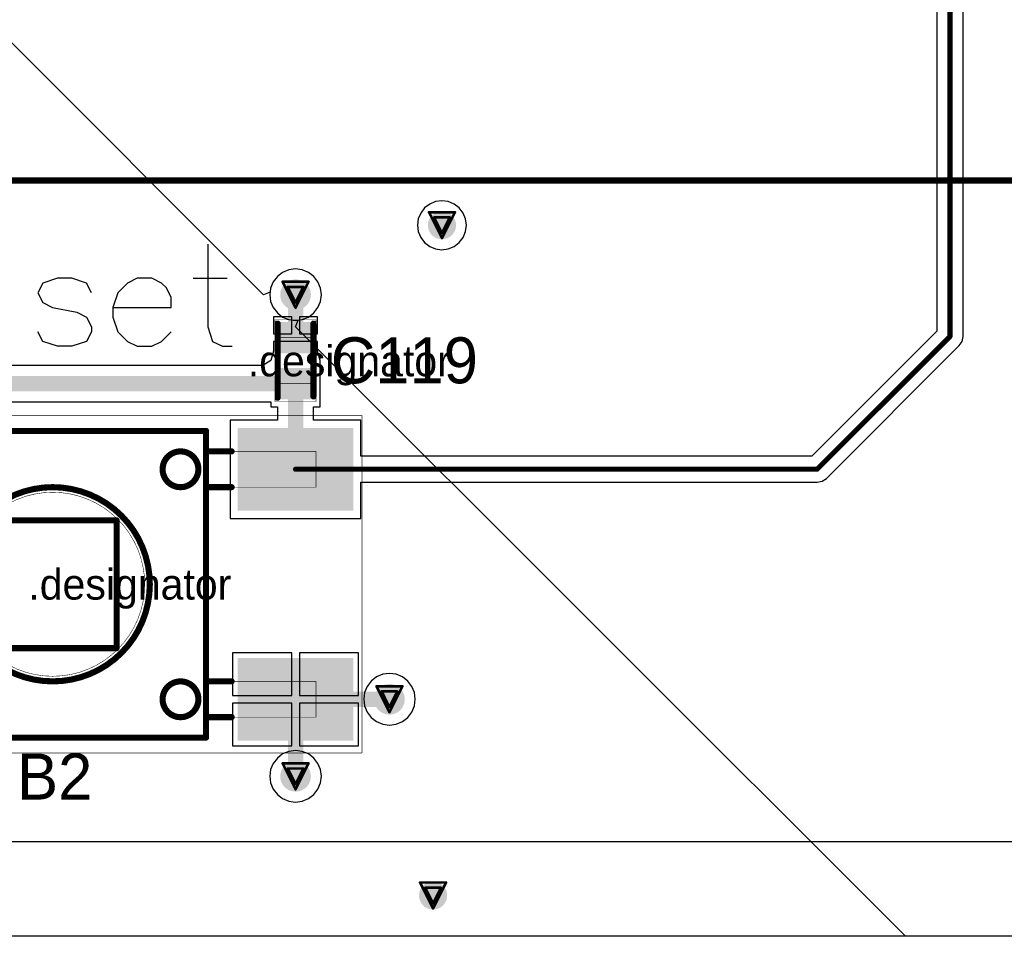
# Model space of a CAD drawing. Header units: millimetres. Extents: x 138 to 555, y 26 to 334.
# Tile 33 of 256: x 239 to 258, y 62 to 80. Entities that reach past the tile are written whole.
import ezdxf

# ---------------------------------------------------------------- set-up
doc = ezdxf.new("R2010")
doc.units = ezdxf.units.MM
for name, color, linetype in [('BottomLayer', 5, 'Continuous'), ('DrillDrawing', 1, 'Continuous'), ('Mechanical20', 56, 'Continuous'), ('Mechanical27', 56, 'Continuous'), ('MidLayer1', 16, 'Continuous'), ('MidLayer2', 76, 'Continuous'), ('MidLayer3', 90, 'Continuous'), ('MidLayer4', 156, 'Continuous'), ('MultiLayer', 9, 'Continuous'), ('TopLayer', 1, 'Continuous'), ('TopOverlay', 2, 'Continuous'), ('TopPaste', 8, 'Continuous'), ('TopSolder', 216, 'Continuous'), ('ViaHoleLayer', 16, 'Continuous')]:
    doc.layers.add(name, color=color, linetype=linetype)

# ---------------------------------------------------------------- blocks, each defined once
blk = doc.blocks.new('CON_SAMTEC_QSH_030_01_F_D_A_LCD_MB1230_505')
at = {"layer": 'Mechanical27', "const_width": 0.01}
blk.add_lwpolyline([(97.75, 72.6), (-54.25, 72.6)], dxfattribs=at)
at = {"layer": 'TopOverlay', "const_width": 0.12}
blk.add_lwpolyline([(97.7, 72.6), (-54.3, 72.6)], dxfattribs=at)
blk = doc.blocks.new('C0402_845')
at = {"layer": 'Mechanical20', "const_width": 0.01}
for points in [[(0.8, 0.4), (-0.8, 0.4)], [(-0.8, -0.4), (-0.8, 0.4)], [(0.8, -0.4), (0.8, 0.4)], [(0.8, -0.4), (-0.8, -0.4)]]:
    blk.add_lwpolyline(points, dxfattribs=at)
at = {"layer": 'Mechanical20', "const_width": 0.005}
for points in [[(-0.803, 0.4, 1), (-0.798, 0.4, 1)], [(-0.803, 0.4, 1), (-0.798, 0.4, 1)], [(0.798, 0.4, 1), (0.803, 0.4, 1)], [(0.798, 0.4, 1), (0.803, 0.4, 1)], [(-0.803, -0.4, 1), (-0.798, -0.4, 1)], [(-0.803, -0.4, 1), (-0.798, -0.4, 1)], [(0.798, -0.4, 1), (0.803, -0.4, 1)], [(0.798, -0.4, 1), (0.803, -0.4, 1)]]:
    blk.add_lwpolyline(points, format="xyb", close=True, dxfattribs=at)
at = {"layer": 'Mechanical27', "const_width": 0.01}
for points in [[(0.45, 0.3), (-0.45, 0.3)], [(-0.45, -0.3), (-0.45, 0.3)], [(0.45, -0.3), (0.45, 0.3)], [(0.45, -0.3), (-0.45, -0.3)]]:
    blk.add_lwpolyline(points, dxfattribs=at)
at = {"layer": 'Mechanical27', "const_width": 0.005}
for points in [[(-0.452, 0.3, 1), (-0.447, 0.3, 1)], [(-0.452, 0.3, 1), (-0.447, 0.3, 1)], [(0.447, 0.3, 1), (0.452, 0.3, 1)], [(0.447, 0.3, 1), (0.452, 0.3, 1)], [(-0.452, -0.3, 1), (-0.447, -0.3, 1)], [(-0.452, -0.3, 1), (-0.447, -0.3, 1)], [(0.447, -0.3, 1), (0.452, -0.3, 1)], [(0.447, -0.3, 1), (0.452, -0.3, 1)]]:
    blk.add_lwpolyline(points, format="xyb", close=True, dxfattribs=at)
at = {"layer": 'TopLayer'}
for points in [[(-0.195, -0.28), (-0.195, 0.28), (-0.705, -0.28), (-0.705, 0.28)], [(0.705, -0.28), (0.705, 0.28), (0.195, -0.28), (0.195, 0.28)]]:
    blk.add_solid(points, dxfattribs=at)
at = {"layer": 'TopOverlay', "const_width": 0.12}
for points in [[(0.7, 0.35), (-0.725, 0.35)], [(0.725, -0.35), (-0.725, -0.35)]]:
    blk.add_lwpolyline(points, dxfattribs=at)
at = {"layer": 'TopOverlay', "const_width": 0.06}
for points in [[(-0.755, 0.35, 1), (-0.695, 0.35, 1)], [(0.67, 0.35, 1), (0.73, 0.35, 1)], [(-0.755, -0.35, 1), (-0.695, -0.35, 1)], [(0.695, -0.35, 1), (0.755, -0.35, 1)]]:
    blk.add_lwpolyline(points, format="xyb", close=True, dxfattribs=at)
at = {"layer": 'TopPaste'}
for points in [[(-0.195, -0.28), (-0.195, 0.28), (-0.705, -0.28), (-0.705, 0.28)], [(0.705, -0.28), (0.705, 0.28), (0.195, -0.28), (0.195, 0.28)]]:
    blk.add_solid(points, dxfattribs=at)
at = {"layer": 'TopSolder'}
for points in [[(-0.145, -0.33), (-0.145, 0.33), (-0.755, -0.33), (-0.755, 0.33)], [(0.755, -0.33), (0.755, 0.33), (0.145, -0.33), (0.145, 0.33)]]:
    blk.add_solid(points, dxfattribs=at)
blk = doc.blocks.new('SWI_WEALTHMETAL_TD_0341_4P_931')
at = {"layer": 'Mechanical20', "const_width": 0.01}
for points in [[(-3.15, 6.05), (-3.3, 6.05)], [(-3.3, -6.05), (-3.3, 6.05)], [(-3.1, 6.05), (-3.15, 6.05)], [(3.3, 6.05), (-3.1, 6.05)], [(3.3, -5.45), (3.3, 6.05)], [(3.3, -6.05), (3.3, -5.45)], [(3.3, -6.05), (-3.3, -6.05)]]:
    blk.add_lwpolyline(points, dxfattribs=at)
at = {"layer": 'Mechanical20', "const_width": 0.005}
for points in [[(-3.303, 6.05, 1), (-3.298, 6.05, 1)], [(-3.303, 6.05, 1), (-3.298, 6.05, 1)], [(-3.152, 6.05, 1), (-3.147, 6.05, 1)], [(-3.152, 6.05, 1), (-3.147, 6.05, 1)], [(-3.102, 6.05, 1), (-3.097, 6.05, 1)], [(-3.102, 6.05, 1), (-3.097, 6.05, 1)], [(3.298, 6.05, 1), (3.303, 6.05, 1)], [(3.298, 6.05, 1), (3.303, 6.05, 1)], [(3.298, -5.45, 1), (3.303, -5.45, 1)], [(3.298, -5.45, 1), (3.303, -5.45, 1)], [(-3.303, -6.05, 1), (-3.298, -6.05, 1)], [(-3.303, -6.05, 1), (-3.298, -6.05, 1)], [(3.298, -6.05, 1), (3.303, -6.05, 1)], [(3.298, -6.05, 1), (3.303, -6.05, 1)]]:
    blk.add_lwpolyline(points, format="xyb", close=True, dxfattribs=at)
at = {"layer": 'Mechanical27', "const_width": 0.01}
for points in [[(-2.6, 3), (-2.6, 5.15)], [(-1.9, 5.15), (-2.6, 5.15)], [(-1.9, 3), (-1.9, 5.15)], [(2.6, 5.15), (1.9, 5.15)], [(1.9, 3), (1.9, 5.15)], [(2.6, 3), (2.6, 5.15)], [(-3, -3), (-3, 3)], [(3, 3), (-3, 3)], [(3, -3), (3, 3)], [(-1.25, -1.25), (-1.25, 1.25)], [(0.45, 1.25), (-1.25, 1.25)], [(1.25, 1.25), (0.45, 1.25)], [(1.25, -1.25), (1.25, 1.25)], [(1.25, -1.25), (-1.25, -1.25)], [(3, -3), (-3, -3)], [(-2.6, -5.15), (-2.6, -3)], [(-1.9, -5.15), (-1.9, -3)], [(1.9, -5.15), (1.9, -3)], [(2.6, -5.15), (2.6, -3)], [(-1.9, -5.15), (-2.6, -5.15)], [(2.6, -5.15), (1.9, -5.15)]]:
    blk.add_lwpolyline(points, dxfattribs=at)
at = {"layer": 'Mechanical27'}
for points, const_width in [([(-2.602, 5.15, 1), (-2.598, 5.15, 1)], 0.005), ([(-2.602, 5.15, 1), (-2.598, 5.15, 1)], 0.005), ([(-1.903, 5.15, 1), (-1.898, 5.15, 1)], 0.005), ([(-1.903, 5.15, 1), (-1.898, 5.15, 1)], 0.005), ([(1.897, 5.15, 1), (1.902, 5.15, 1)], 0.005), ([(1.897, 5.15, 1), (1.902, 5.15, 1)], 0.005), ([(2.598, 5.15, 1), (2.602, 5.15, 1)], 0.005), ([(2.598, 5.15, 1), (2.602, 5.15, 1)], 0.005), ([(-3.002, 3, 1), (-2.997, 3, 1)], 0.005), ([(-3.002, 3, 1), (-2.997, 3, 1)], 0.005), ([(-2.602, 3, 1), (-2.598, 3, 1)], 0.005), ([(-1.903, 3, 1), (-1.898, 3, 1)], 0.005), ([(1.897, 3, 1), (1.902, 3, 1)], 0.005), ([(2.598, 3, 1), (2.602, 3, 1)], 0.005), ([(2.997, 3, 1), (3.002, 3, 1)], 0.005), ([(2.997, 3, 1), (3.002, 3, 1)], 0.005), ([(-1.9, 2.5, 1), (-2.6, 2.5, 1)], 0.01), ([(2.6, 2.5, 1), (1.9, 2.5, 1)], 0.01), ([(-2.602, 2.5, 1), (-2.598, 2.5, 1)], 0.005), ([(-1.903, 2.5, 1), (-1.898, 2.5, 1)], 0.005), ([(1.897, 2.5, 1), (1.902, 2.5, 1)], 0.005), ([(2.598, 2.5, 1), (2.602, 2.5, 1)], 0.005), ([(1.9, 0, 1), (-1.9, 0, 1)], 0.01), ([(1.8, 0, 1), (-1.8, 0, 1)], 0.01), ([(-1.252, 1.25, 1), (-1.248, 1.25, 1)], 0.005), ([(-1.252, 1.25, 1), (-1.248, 1.25, 1)], 0.005), ([(0.447, 1.25, 1), (0.452, 1.25, 1)], 0.005), ([(0.447, 1.25, 1), (0.452, 1.25, 1)], 0.005), ([(1.248, 1.25, 1), (1.252, 1.25, 1)], 0.005), ([(1.248, 1.25, 1), (1.252, 1.25, 1)], 0.005), ([(-1.903, 0, 1), (-1.898, 0, 1)], 0.005), ([(-1.802, 0, 1), (-1.797, 0, 1)], 0.005), ([(1.797, 0, 1), (1.802, 0, 1)], 0.005), ([(1.897, 0, 1), (1.902, 0, 1)], 0.005), ([(-1.252, -1.25, 1), (-1.248, -1.25, 1)], 0.005), ([(-1.252, -1.25, 1), (-1.248, -1.25, 1)], 0.005), ([(1.248, -1.25, 1), (1.252, -1.25, 1)], 0.005), ([(1.248, -1.25, 1), (1.252, -1.25, 1)], 0.005), ([(-1.9, -2.5, 1), (-2.6, -2.5, 1)], 0.01), ([(2.6, -2.5, 1), (1.9, -2.5, 1)], 0.01), ([(-2.602, -2.5, 1), (-2.598, -2.5, 1)], 0.005), ([(-1.903, -2.5, 1), (-1.898, -2.5, 1)], 0.005), ([(1.897, -2.5, 1), (1.902, -2.5, 1)], 0.005), ([(2.598, -2.5, 1), (2.602, -2.5, 1)], 0.005), ([(-3.002, -3, 1), (-2.997, -3, 1)], 0.005), ([(-3.002, -3, 1), (-2.997, -3, 1)], 0.005), ([(-2.602, -3, 1), (-2.598, -3, 1)], 0.005), ([(-1.903, -3, 1), (-1.898, -3, 1)], 0.005), ([(1.897, -3, 1), (1.902, -3, 1)], 0.005), ([(2.598, -3, 1), (2.602, -3, 1)], 0.005), ([(2.997, -3, 1), (3.002, -3, 1)], 0.005), ([(2.997, -3, 1), (3.002, -3, 1)], 0.005), ([(-2.602, -5.15, 1), (-2.598, -5.15, 1)], 0.005), ([(-2.602, -5.15, 1), (-2.598, -5.15, 1)], 0.005), ([(-1.903, -5.15, 1), (-1.898, -5.15, 1)], 0.005), ([(-1.903, -5.15, 1), (-1.898, -5.15, 1)], 0.005), ([(1.897, -5.15, 1), (1.902, -5.15, 1)], 0.005), ([(1.897, -5.15, 1), (1.902, -5.15, 1)], 0.005), ([(2.598, -5.15, 1), (2.602, -5.15, 1)], 0.005), ([(2.598, -5.15, 1), (2.602, -5.15, 1)], 0.005)]:
    blk.add_lwpolyline(points, format="xyb", close=True, dxfattribs=dict(at, const_width=const_width))
at = {"layer": 'TopLayer'}
for points in [[(-3.01, 3.67), (-1.49, 3.67), (-3.01, 5.83), (-1.49, 5.83)], [(1.49, 3.67), (3.01, 3.67), (1.49, 5.83), (3.01, 5.83)], [(-3.01, -5.83), (-1.49, -5.83), (-3.01, -3.67), (-1.49, -3.67)], [(1.49, -5.83), (3.01, -5.83), (1.49, -3.67), (3.01, -3.67)]]:
    blk.add_solid(points, dxfattribs=at)
at = {"layer": 'TopOverlay', "const_width": 0.12}
for points in [[(-2.6, 3), (-2.6, 3.5)], [(-1.9, 3), (-1.9, 3.5)], [(1.9, 3), (1.9, 3.5)], [(2.6, 3), (2.6, 3.5)], [(3, 3), (-3, 3)], [(-3, -3), (-3, 3)], [(3, -3), (3, 3)], [(-1.25, -1.25), (-1.25, 1.25)], [(1.25, 1.25), (-1.25, 1.25)], [(1.25, -1.25), (1.25, 1.25)], [(1.25, -1.25), (-1.25, -1.25)], [(3, -3), (-3, -3)], [(-2.6, -3.5), (-2.6, -3)], [(-1.9, -3.5), (-1.9, -3)], [(1.9, -3.5), (1.9, -3)], [(2.6, -3.5), (2.6, -3)]]:
    blk.add_lwpolyline(points, dxfattribs=at)
at = {"layer": 'TopOverlay'}
for points, const_width in [([(-2.63, 3.5, 1), (-2.57, 3.5, 1)], 0.06), ([(-1.93, 3.5, 1), (-1.87, 3.5, 1)], 0.06), ([(1.87, 3.5, 1), (1.93, 3.5, 1)], 0.06), ([(2.57, 3.5, 1), (2.63, 3.5, 1)], 0.06), ([(-3.03, 3, 1), (-2.97, 3, 1)], 0.06), ([(-3.03, 3, 1), (-2.97, 3, 1)], 0.06), ([(-2.63, 3, 1), (-2.57, 3, 1)], 0.06), ([(-1.9, 2.5, 1), (-2.6, 2.5, 1)], 0.12), ([(-1.93, 3, 1), (-1.87, 3, 1)], 0.06), ([(1.87, 3, 1), (1.93, 3, 1)], 0.06), ([(2.6, 2.5, 1), (1.9, 2.5, 1)], 0.12), ([(2.57, 3, 1), (2.63, 3, 1)], 0.06), ([(2.97, 3, 1), (3.03, 3, 1)], 0.06), ([(2.97, 3, 1), (3.03, 3, 1)], 0.06), ([(-2.63, 2.5, 1), (-2.57, 2.5, 1)], 0.06), ([(-1.93, 2.5, 1), (-1.87, 2.5, 1)], 0.06), ([(1.87, 2.5, 1), (1.93, 2.5, 1)], 0.06), ([(2.57, 2.5, 1), (2.63, 2.5, 1)], 0.06), ([(1.9, 0, 1), (-1.9, 0, 1)], 0.12), ([(-1.28, 1.25, 1), (-1.22, 1.25, 1)], 0.06), ([(-1.28, 1.25, 1), (-1.22, 1.25, 1)], 0.06), ([(1.22, 1.25, 1), (1.28, 1.25, 1)], 0.06), ([(1.22, 1.25, 1), (1.28, 1.25, 1)], 0.06), ([(-1.93, 0, 1), (-1.87, 0, 1)], 0.06), ([(1.87, 0, 1), (1.93, 0, 1)], 0.06), ([(-1.28, -1.25, 1), (-1.22, -1.25, 1)], 0.06), ([(-1.28, -1.25, 1), (-1.22, -1.25, 1)], 0.06), ([(1.22, -1.25, 1), (1.28, -1.25, 1)], 0.06), ([(1.22, -1.25, 1), (1.28, -1.25, 1)], 0.06), ([(-1.9, -2.5, 1), (-2.6, -2.5, 1)], 0.12), ([(2.6, -2.5, 1), (1.9, -2.5, 1)], 0.12), ([(-2.63, -2.5, 1), (-2.57, -2.5, 1)], 0.06), ([(-1.93, -2.5, 1), (-1.87, -2.5, 1)], 0.06), ([(1.87, -2.5, 1), (1.93, -2.5, 1)], 0.06), ([(2.57, -2.5, 1), (2.63, -2.5, 1)], 0.06), ([(-3.03, -3, 1), (-2.97, -3, 1)], 0.06), ([(-3.03, -3, 1), (-2.97, -3, 1)], 0.06), ([(-2.63, -3, 1), (-2.57, -3, 1)], 0.06), ([(-1.93, -3, 1), (-1.87, -3, 1)], 0.06), ([(1.87, -3, 1), (1.93, -3, 1)], 0.06), ([(2.57, -3, 1), (2.63, -3, 1)], 0.06), ([(2.97, -3, 1), (3.03, -3, 1)], 0.06), ([(2.97, -3, 1), (3.03, -3, 1)], 0.06), ([(-2.63, -3.5, 1), (-2.57, -3.5, 1)], 0.06), ([(-1.93, -3.5, 1), (-1.87, -3.5, 1)], 0.06), ([(1.87, -3.5, 1), (1.93, -3.5, 1)], 0.06), ([(2.57, -3.5, 1), (2.63, -3.5, 1)], 0.06)]:
    blk.add_lwpolyline(points, format="xyb", close=True, dxfattribs=dict(at, const_width=const_width))
at = {"layer": 'TopPaste'}
for points in [[(-3.01, 3.67), (-1.49, 3.67), (-3.01, 5.83), (-1.49, 5.83)], [(1.49, 3.67), (3.01, 3.67), (1.49, 5.83), (3.01, 5.83)], [(-3.01, -5.83), (-1.49, -5.83), (-3.01, -3.67), (-1.49, -3.67)], [(1.49, -5.83), (3.01, -5.83), (1.49, -3.67), (3.01, -3.67)]]:
    blk.add_solid(points, dxfattribs=at)
at = {"layer": 'TopSolder'}
for points in [[(-3.06, 3.62), (-1.44, 3.62), (-3.06, 5.88), (-1.44, 5.88)], [(1.44, 3.62), (3.06, 3.62), (1.44, 5.88), (3.06, 5.88)], [(-3.06, -5.88), (-1.44, -5.88), (-3.06, -3.62), (-1.44, -3.62)], [(1.44, -5.88), (3.06, -5.88), (1.44, -3.62), (3.06, -3.62)]]:
    blk.add_solid(points, dxfattribs=at)

msp = doc.modelspace()

# ---------------------------------------------------------------- linework, layer by layer
at = {"layer": 'BottomLayer'}
msp.add_line((368.209, 62.119), (161.432, 62.119), dxfattribs=at)
for points, const_width in [([(247.296, 76.032, 1), (247.571, 76.032, 1)], 0.275), ([(244.42, 74.672, 1), (244.72, 74.672, 1)], 0.3), ([(246.257, 66.757, 1), (246.557, 66.757, 1)], 0.3), ([(244.42, 65.25, 1), (244.72, 65.25, 1)], 0.3), ([(247.122, 62.918, 1), (247.397, 62.918, 1)], 0.275)]:
    msp.add_lwpolyline(points, format="xyb", close=True, dxfattribs=dict(at, const_width=const_width))
at = {"layer": 'DrillDrawing', "const_width": 0.0508}
for points in [[(247.18, 76.286), (247.688, 76.286)], [(247.18, 76.286), (247.434, 75.778)], [(247.434, 75.778), (247.688, 76.286)], [(247.281, 76.184), (247.586, 76.184)], [(247.281, 76.184), (247.434, 75.879)], [(247.434, 75.879), (247.586, 76.184)], [(244.316, 74.926), (244.824, 74.926)], [(244.316, 74.926), (244.57, 74.418)], [(244.57, 74.418), (244.824, 74.926)], [(244.418, 74.824), (244.723, 74.824)], [(244.418, 74.824), (244.57, 74.519)], [(244.57, 74.519), (244.723, 74.824)], [(246.153, 67.011), (246.661, 67.011)], [(246.153, 67.011), (246.407, 66.503)], [(246.407, 66.503), (246.661, 67.011)], [(246.255, 66.91), (246.56, 66.91)], [(246.255, 66.91), (246.407, 66.605)], [(246.407, 66.605), (246.56, 66.91)], [(244.316, 65.504), (244.824, 65.504)], [(244.316, 65.504), (244.57, 64.996)], [(244.57, 64.996), (244.824, 65.504)], [(244.418, 65.402), (244.723, 65.402)], [(244.418, 65.402), (244.57, 65.097)], [(244.57, 65.097), (244.723, 65.402)], [(247.006, 63.172), (247.514, 63.172)], [(247.006, 63.172), (247.26, 62.664)], [(247.26, 62.664), (247.514, 63.172)], [(247.107, 63.07), (247.412, 63.07)], [(247.107, 63.07), (247.26, 62.765)], [(247.26, 62.765), (247.412, 63.07)]]:
    msp.add_lwpolyline(points, dxfattribs=at)
at = {"layer": 'DrillDrawing', "const_width": 0.0254}
for points in [[(247.167, 76.286, 1), (247.192, 76.286, 1)], [(247.167, 76.286, 1), (247.192, 76.286, 1)], [(247.675, 76.286, 1), (247.7, 76.286, 1)], [(247.675, 76.286, 1), (247.7, 76.286, 1)], [(247.269, 76.184, 1), (247.294, 76.184, 1)], [(247.269, 76.184, 1), (247.294, 76.184, 1)], [(247.573, 76.184, 1), (247.599, 76.184, 1)], [(247.573, 76.184, 1), (247.599, 76.184, 1)], [(247.421, 75.879, 1), (247.446, 75.879, 1)], [(247.421, 75.879, 1), (247.446, 75.879, 1)], [(247.421, 75.778, 1), (247.446, 75.778, 1)], [(247.421, 75.778, 1), (247.446, 75.778, 1)], [(244.304, 74.926, 1), (244.329, 74.926, 1)], [(244.304, 74.926, 1), (244.329, 74.926, 1)], [(244.812, 74.926, 1), (244.837, 74.926, 1)], [(244.812, 74.926, 1), (244.837, 74.926, 1)], [(244.405, 74.824, 1), (244.431, 74.824, 1)], [(244.405, 74.824, 1), (244.431, 74.824, 1)], [(244.71, 74.824, 1), (244.736, 74.824, 1)], [(244.71, 74.824, 1), (244.736, 74.824, 1)], [(244.558, 74.519, 1), (244.583, 74.519, 1)], [(244.558, 74.519, 1), (244.583, 74.519, 1)], [(244.558, 74.418, 1), (244.583, 74.418, 1)], [(244.558, 74.418, 1), (244.583, 74.418, 1)], [(246.141, 67.011, 1), (246.166, 67.011, 1)], [(246.141, 67.011, 1), (246.166, 67.011, 1)], [(246.649, 67.011, 1), (246.674, 67.011, 1)], [(246.649, 67.011, 1), (246.674, 67.011, 1)], [(246.242, 66.91, 1), (246.268, 66.91, 1)], [(246.242, 66.91, 1), (246.268, 66.91, 1)], [(246.547, 66.91, 1), (246.572, 66.91, 1)], [(246.547, 66.91, 1), (246.572, 66.91, 1)], [(246.395, 66.605, 1), (246.42, 66.605, 1)], [(246.395, 66.605, 1), (246.42, 66.605, 1)], [(246.395, 66.503, 1), (246.42, 66.503, 1)], [(246.395, 66.503, 1), (246.42, 66.503, 1)], [(244.304, 65.504, 1), (244.329, 65.504, 1)], [(244.304, 65.504, 1), (244.329, 65.504, 1)], [(244.812, 65.504, 1), (244.837, 65.504, 1)], [(244.812, 65.504, 1), (244.837, 65.504, 1)], [(244.405, 65.402, 1), (244.431, 65.402, 1)], [(244.405, 65.402, 1), (244.431, 65.402, 1)], [(244.71, 65.402, 1), (244.736, 65.402, 1)], [(244.71, 65.402, 1), (244.736, 65.402, 1)], [(244.558, 65.097, 1), (244.583, 65.097, 1)], [(244.558, 65.097, 1), (244.583, 65.097, 1)], [(244.558, 64.996, 1), (244.583, 64.996, 1)], [(244.558, 64.996, 1), (244.583, 64.996, 1)], [(246.993, 63.172, 1), (247.018, 63.172, 1)], [(246.993, 63.172, 1), (247.018, 63.172, 1)], [(247.501, 63.172, 1), (247.526, 63.172, 1)], [(247.501, 63.172, 1), (247.526, 63.172, 1)], [(247.095, 63.07, 1), (247.12, 63.07, 1)], [(247.095, 63.07, 1), (247.12, 63.07, 1)], [(247.399, 63.07, 1), (247.425, 63.07, 1)], [(247.399, 63.07, 1), (247.425, 63.07, 1)], [(247.247, 62.765, 1), (247.272, 62.765, 1)], [(247.247, 62.765, 1), (247.272, 62.765, 1)], [(247.247, 62.664, 1), (247.272, 62.664, 1)], [(247.247, 62.664, 1), (247.272, 62.664, 1)]]:
    msp.add_lwpolyline(points, format="xyb", close=True, dxfattribs=at)
at = {"layer": 'MidLayer1'}
for p, q in [((243.944, 74.672), (217.036, 101.581)), ((247.31, 76.494), (247.194, 76.446)), ((247.434, 76.511), (247.31, 76.494)), ((247.558, 76.494), (247.434, 76.511)), ((247.673, 76.446), (247.558, 76.494)), ((247.019, 76.271), (246.971, 76.156)), ((247.095, 76.37), (247.019, 76.271)), ((247.194, 76.446), (247.095, 76.37)), ((247.772, 76.37), (247.673, 76.446)), ((247.849, 76.271), (247.772, 76.37)), ((247.896, 76.156), (247.849, 76.271)), ((246.971, 76.156), (246.955, 76.032)), ((247.913, 76.032), (247.896, 76.156)), ((246.955, 76.032), (246.971, 75.908)), ((246.971, 75.908), (247.019, 75.792)), ((247.849, 75.792), (247.896, 75.908)), ((247.896, 75.908), (247.913, 76.032)), ((247.019, 75.792), (247.095, 75.693)), ((247.095, 75.693), (247.194, 75.617)), ((247.673, 75.617), (247.772, 75.693)), ((247.772, 75.693), (247.849, 75.792)), ((247.194, 75.617), (247.31, 75.569)), ((247.31, 75.569), (247.434, 75.552)), ((247.434, 75.552), (247.558, 75.569)), ((247.558, 75.569), (247.673, 75.617)), ((244.318, 75.108), (244.214, 75.028)), ((244.44, 75.159), (244.318, 75.108)), ((244.57, 75.176), (244.44, 75.159)), ((244.701, 75.159), (244.57, 75.176)), ((244.823, 75.108), (244.701, 75.159)), ((244.927, 75.028), (244.823, 75.108)), ((244.134, 74.924), (244.083, 74.802)), ((244.214, 75.028), (244.134, 74.924)), ((245.007, 74.924), (244.927, 75.028)), ((245.058, 74.802), (245.007, 74.924)), ((244.073, 74.724), (243.944, 74.672)), ((244.083, 74.802), (244.073, 74.724)), ((245.075, 74.672), (245.058, 74.802)), ((245.007, 74.419), (245.058, 74.541)), ((245.058, 74.541), (245.075, 74.672)), ((244.927, 74.315), (245.007, 74.419)), ((244.571, 74.046), (244.622, 74.174)), ((244.622, 74.174), (244.701, 74.185)), ((244.701, 74.185), (244.823, 74.235)), ((244.823, 74.235), (244.927, 74.315)), ((256.498, 62.119), (244.571, 74.046)), ((366.034, 62.119), (256.498, 62.119))]:
    msp.add_line(p, q, dxfattribs=at)
for points, const_width in [([(247.296, 76.032, 1), (247.571, 76.032, 1)], 0.275), ([(244.42, 74.672, 1), (244.72, 74.672, 1)], 0.3), ([(246.257, 66.757, 1), (246.557, 66.757, 1)], 0.3), ([(244.42, 65.25, 1), (244.72, 65.25, 1)], 0.3), ([(247.122, 62.918, 1), (247.397, 62.918, 1)], 0.275)]:
    msp.add_lwpolyline(points, format="xyb", close=True, dxfattribs=dict(at, const_width=const_width))
at = {"layer": 'MidLayer2'}
msp.add_line((368.209, 62.119), (161.432, 62.119), dxfattribs=at)
for points, const_width in [([(247.296, 76.032, 1), (247.571, 76.032, 1)], 0.275), ([(244.42, 74.672, 1), (244.72, 74.672, 1)], 0.3), ([(246.257, 66.757, 1), (246.557, 66.757, 1)], 0.3), ([(244.42, 65.25, 1), (244.72, 65.25, 1)], 0.3), ([(247.122, 62.918, 1), (247.397, 62.918, 1)], 0.275)]:
    msp.add_lwpolyline(points, format="xyb", close=True, dxfattribs=dict(at, const_width=const_width))
at = {"layer": 'MidLayer3'}
msp.add_line((368.209, 62.119), (161.432, 62.119), dxfattribs=at)
for points, const_width in [([(247.296, 76.032, 1), (247.571, 76.032, 1)], 0.275), ([(244.42, 74.672, 1), (244.72, 74.672, 1)], 0.3), ([(246.257, 66.757, 1), (246.557, 66.757, 1)], 0.3), ([(244.42, 65.25, 1), (244.72, 65.25, 1)], 0.3), ([(247.122, 62.918, 1), (247.397, 62.918, 1)], 0.275)]:
    msp.add_lwpolyline(points, format="xyb", close=True, dxfattribs=dict(at, const_width=const_width))
at = {"layer": 'MidLayer4'}
for p, q in [((247.31, 76.494), (247.194, 76.446)), ((247.434, 76.511), (247.31, 76.494)), ((247.558, 76.494), (247.434, 76.511)), ((247.673, 76.446), (247.558, 76.494)), ((247.019, 76.271), (246.971, 76.156)), ((247.095, 76.37), (247.019, 76.271)), ((247.194, 76.446), (247.095, 76.37)), ((247.772, 76.37), (247.673, 76.446)), ((247.849, 76.271), (247.772, 76.37)), ((247.896, 76.156), (247.849, 76.271)), ((246.971, 76.156), (246.955, 76.032)), ((247.913, 76.032), (247.896, 76.156)), ((246.955, 76.032), (246.971, 75.908)), ((246.971, 75.908), (247.019, 75.792)), ((247.849, 75.792), (247.896, 75.908)), ((247.896, 75.908), (247.913, 76.032)), ((247.019, 75.792), (247.095, 75.693)), ((247.095, 75.693), (247.194, 75.617)), ((247.673, 75.617), (247.772, 75.693)), ((247.772, 75.693), (247.849, 75.792)), ((247.194, 75.617), (247.31, 75.569)), ((247.31, 75.569), (247.434, 75.552)), ((247.434, 75.552), (247.558, 75.569)), ((247.558, 75.569), (247.673, 75.617)), ((244.318, 75.108), (244.214, 75.028)), ((244.44, 75.159), (244.318, 75.108)), ((244.57, 75.176), (244.44, 75.159)), ((244.701, 75.159), (244.57, 75.176)), ((244.823, 75.108), (244.701, 75.159)), ((244.927, 75.028), (244.823, 75.108)), ((244.134, 74.924), (244.083, 74.802)), ((244.214, 75.028), (244.134, 74.924)), ((245.007, 74.924), (244.927, 75.028)), ((245.058, 74.802), (245.007, 74.924)), ((244.083, 74.802), (244.066, 74.672)), ((245.075, 74.672), (245.058, 74.802)), ((244.066, 74.672), (244.083, 74.541)), ((244.083, 74.541), (244.134, 74.419)), ((245.007, 74.419), (245.058, 74.541)), ((245.058, 74.541), (245.075, 74.672)), ((244.134, 74.419), (244.214, 74.315)), ((244.927, 74.315), (245.007, 74.419)), ((244.214, 74.315), (244.318, 74.235)), ((244.318, 74.235), (244.44, 74.185)), ((244.44, 74.185), (244.57, 74.167)), ((244.57, 74.167), (244.701, 74.185)), ((244.701, 74.185), (244.823, 74.235)), ((244.823, 74.235), (244.927, 74.315)), ((246.277, 67.245), (246.155, 67.194)), ((246.407, 67.262), (246.277, 67.245)), ((246.538, 67.245), (246.407, 67.262)), ((246.659, 67.194), (246.538, 67.245)), ((246.051, 67.114), (245.971, 67.01)), ((246.155, 67.194), (246.051, 67.114)), ((246.764, 67.114), (246.659, 67.194)), ((246.844, 67.01), (246.764, 67.114)), ((245.92, 66.888), (245.903, 66.757)), ((245.971, 67.01), (245.92, 66.888)), ((246.894, 66.888), (246.844, 67.01)), ((246.912, 66.757), (246.894, 66.888)), ((245.903, 66.757), (245.92, 66.627)), ((246.894, 66.627), (246.912, 66.757)), ((245.92, 66.627), (245.971, 66.505)), ((245.971, 66.505), (246.051, 66.401)), ((246.764, 66.401), (246.844, 66.505)), ((246.844, 66.505), (246.894, 66.627)), ((246.051, 66.401), (246.155, 66.321)), ((246.155, 66.321), (246.277, 66.27)), ((246.277, 66.27), (246.407, 66.253)), ((246.407, 66.253), (246.538, 66.27)), ((246.538, 66.27), (246.659, 66.321)), ((246.659, 66.321), (246.764, 66.401)), ((244.318, 65.687), (244.214, 65.606)), ((244.44, 65.737), (244.318, 65.687)), ((244.57, 65.754), (244.44, 65.737)), ((244.701, 65.737), (244.57, 65.754)), ((244.823, 65.687), (244.701, 65.737)), ((244.927, 65.606), (244.823, 65.687)), ((244.134, 65.502), (244.083, 65.38)), ((244.214, 65.606), (244.134, 65.502)), ((245.007, 65.502), (244.927, 65.606)), ((245.058, 65.38), (245.007, 65.502)), ((244.083, 65.38), (244.066, 65.25)), ((245.075, 65.25), (245.058, 65.38)), ((244.066, 65.25), (244.083, 65.119)), ((244.083, 65.119), (244.134, 64.998)), ((245.007, 64.998), (245.058, 65.119)), ((245.058, 65.119), (245.075, 65.25)), ((244.134, 64.998), (244.214, 64.893)), ((244.927, 64.893), (245.007, 64.998)), ((244.214, 64.893), (244.318, 64.813)), ((244.318, 64.813), (244.44, 64.763)), ((244.44, 64.763), (244.57, 64.746)), ((244.57, 64.746), (244.701, 64.763)), ((244.701, 64.763), (244.823, 64.813)), ((244.823, 64.813), (244.927, 64.893)), ((361.668, 63.968), (167.973, 63.968))]:
    msp.add_line(p, q, dxfattribs=at)
for points, const_width in [([(247.296, 76.032, 1), (247.571, 76.032, 1)], 0.275), ([(244.42, 74.672, 1), (244.72, 74.672, 1)], 0.3), ([(246.257, 66.757, 1), (246.557, 66.757, 1)], 0.3), ([(244.42, 65.25, 1), (244.72, 65.25, 1)], 0.3), ([(247.122, 62.918, 1), (247.397, 62.918, 1)], 0.275)]:
    msp.add_lwpolyline(points, format="xyb", close=True, dxfattribs=dict(at, const_width=const_width))
at = {"layer": 'MultiLayer'}
for points, const_width in [([(247.296, 76.032, 1), (247.571, 76.032, 1)], 0.275), ([(244.42, 74.672, 1), (244.72, 74.672, 1)], 0.3), ([(246.257, 66.757, 1), (246.557, 66.757, 1)], 0.3), ([(244.42, 65.25, 1), (244.72, 65.25, 1)], 0.3), ([(247.122, 62.918, 1), (247.397, 62.918, 1)], 0.275)]:
    msp.add_lwpolyline(points, format="xyb", close=True, dxfattribs=dict(at, const_width=const_width))
at = {"layer": 'TopLayer'}
for p, q in [((257.624, 73.856), (257.624, 102.658)), ((257.114, 102.552), (257.114, 73.962)), ((244.495, 74.237), (244.14, 74.237)), ((244.14, 74.237), (244.14, 73.907)), ((244.495, 73.907), (244.495, 74.237)), ((245, 74.237), (244.645, 74.237)), ((244.645, 74.237), (244.645, 73.907)), ((245, 73.907), (245, 74.237)), ((257.114, 73.962), (254.665, 71.512)), ((244.14, 73.907), (244.495, 73.907)), ((245, 73.757), (244.14, 73.757)), ((244.14, 73.757), (244.14, 73.567)), ((244.645, 73.907), (245, 73.907)), ((245, 73.567), (245, 73.757)), ((257.549, 73.676), (257.605, 73.759)), ((257.605, 73.759), (257.624, 73.856)), ((244.14, 73.567), (244.09, 73.387)), ((245.05, 73.387), (245, 73.567)), ((254.951, 71.077), (257.549, 73.676)), ((244.09, 73.387), (243.928, 73.285)), ((245.05, 73.248), (245.05, 73.387)), ((243.928, 73.285), (235.62, 73.285)), ((245.05, 72.477), (245.05, 73.248)), ((235.62, 72.579), (244.09, 72.579)), ((244.09, 72.579), (244.09, 72.477)), ((244.09, 72.477), (244.217, 72.477)), ((244.217, 72.477), (244.217, 72.217)), ((244.923, 72.217), (244.923, 72.477)), ((244.923, 72.477), (245.05, 72.477)), ((244.217, 72.217), (243.29, 72.217)), ((243.29, 72.217), (243.29, 70.297)), ((245.85, 72.217), (244.923, 72.217)), ((245.85, 71.512), (245.85, 72.217)), ((254.665, 71.512), (245.85, 71.512)), ((254.868, 71.022), (254.951, 71.077)), ((245.85, 70.297), (245.85, 71.002)), ((245.85, 71.002), (254.77, 71.002)), ((254.77, 71.002), (254.868, 71.022)), ((243.29, 70.297), (245.85, 70.297)), ((244.495, 67.667), (243.34, 67.667)), ((243.34, 67.667), (243.34, 66.832)), ((244.495, 66.832), (244.495, 67.667)), ((245.8, 67.667), (244.645, 67.667)), ((244.645, 67.667), (244.645, 66.832)), ((245.8, 66.832), (245.8, 67.667)), ((243.34, 66.832), (244.495, 66.832)), ((244.645, 66.832), (245.8, 66.832)), ((244.495, 66.682), (243.34, 66.682)), ((243.34, 66.682), (243.34, 65.847)), ((244.495, 65.847), (244.495, 66.682)), ((245.8, 66.682), (244.645, 66.682)), ((244.645, 66.682), (244.645, 65.847)), ((245.8, 65.847), (245.8, 66.682)), ((243.34, 65.847), (244.495, 65.847)), ((244.645, 65.847), (245.8, 65.847)), ((368.209, 62.119), (161.432, 62.119))]:
    msp.add_line(p, q, dxfattribs=at)
for points, const_width in [([(257.369, 73.856), (257.369, 102.658)], 0.1), ([(244.57, 73.832), (244.57, 74.672)], 0.3), ([(254.77, 71.257), (257.369, 73.856)], 0.1), ([(235.07, 72.932), (244.57, 72.932)], 0.3), ([(244.57, 71.257), (244.57, 72.932)], 0.3), ([(244.57, 71.257), (254.77, 71.257)], 0.1), ([(244.57, 65.25), (244.57, 66.757)], 0.3), ([(244.57, 66.757), (246.407, 66.757)], 0.3)]:
    msp.add_lwpolyline(points, dxfattribs=dict(at, const_width=const_width))
for points, const_width in [([(247.296, 76.032, 1), (247.571, 76.032, 1)], 0.275), ([(244.42, 74.672, 1), (244.72, 74.672, 1)], 0.3), ([(244.495, 74.672, 1), (244.645, 74.672, 1)], 0.15), ([(244.495, 73.832, 1), (244.645, 73.832, 1)], 0.15), ([(257.344, 73.856, 1), (257.394, 73.856, 1)], 0.05), ([(257.344, 73.856, 1), (257.394, 73.856, 1)], 0.05), ([(244.495, 72.932, 1), (244.645, 72.932, 1)], 0.15), ([(244.495, 72.932, 1), (244.645, 72.932, 1)], 0.15), ([(244.495, 71.257, 1), (244.645, 71.257, 1)], 0.15), ([(244.545, 71.257, 1), (244.595, 71.257, 1)], 0.05), ([(254.745, 71.257, 1), (254.795, 71.257, 1)], 0.05), ([(254.745, 71.257, 1), (254.795, 71.257, 1)], 0.05), ([(246.257, 66.757, 1), (246.557, 66.757, 1)], 0.3), ([(244.495, 66.757, 1), (244.645, 66.757, 1)], 0.15), ([(244.495, 66.757, 1), (244.645, 66.757, 1)], 0.15), ([(246.332, 66.757, 1), (246.482, 66.757, 1)], 0.15), ([(244.42, 65.25, 1), (244.72, 65.25, 1)], 0.3), ([(244.495, 65.25, 1), (244.645, 65.25, 1)], 0.15), ([(247.122, 62.918, 1), (247.397, 62.918, 1)], 0.275)]:
    msp.add_lwpolyline(points, format="xyb", close=True, dxfattribs=dict(at, const_width=const_width))
at = {"layer": 'TopOverlay'}
for p, q in [((242.854, 75.663), (242.854, 74.044)), ((239.912, 74.996), (239.626, 74.901)), ((240.198, 74.996), (239.912, 74.996)), ((240.483, 74.901), (240.198, 74.996)), ((241.474, 74.996), (241.283, 74.901)), ((241.759, 74.996), (241.474, 74.996)), ((241.95, 74.901), (241.759, 74.996)), ((242.569, 74.996), (243.235, 74.996)), ((239.626, 74.901), (239.531, 74.71)), ((240.579, 74.71), (240.483, 74.901)), ((241.283, 74.901), (241.093, 74.71)), ((242.045, 74.806), (241.95, 74.901)), ((242.14, 74.615), (242.045, 74.806)), ((239.531, 74.71), (239.626, 74.52)), ((241.093, 74.71), (240.997, 74.425)), ((242.14, 74.425), (242.14, 74.615)), ((239.626, 74.52), (239.817, 74.425)), ((239.817, 74.425), (240.293, 74.329)), ((240.293, 74.329), (240.483, 74.234)), ((240.997, 74.425), (242.14, 74.425)), ((240.997, 74.425), (240.997, 74.234)), ((240.483, 74.234), (240.579, 74.044)), ((240.997, 74.234), (241.093, 73.949)), ((239.626, 73.758), (239.531, 73.949)), ((240.579, 73.949), (240.483, 73.758)), ((240.579, 74.044), (240.579, 73.949)), ((241.093, 73.949), (241.283, 73.758)), ((241.95, 73.758), (242.14, 73.949)), ((242.854, 74.044), (242.949, 73.758)), ((239.912, 73.663), (239.626, 73.758)), ((240.483, 73.758), (240.198, 73.663)), ((241.283, 73.758), (241.474, 73.663)), ((241.759, 73.663), (241.95, 73.758)), ((242.949, 73.758), (243.14, 73.663)), ((240.198, 73.663), (239.912, 73.663)), ((241.474, 73.663), (241.759, 73.663)), ((243.14, 73.663), (243.33, 73.663))]:
    msp.add_line(p, q, dxfattribs=at)
at = {"layer": 'ViaHoleLayer', "const_width": 0.15}
for points in [[(247.359, 76.032, 1), (247.509, 76.032, 1)], [(244.495, 74.672, 1), (244.645, 74.672, 1)], [(246.332, 66.757, 1), (246.482, 66.757, 1)], [(244.495, 65.25, 1), (244.645, 65.25, 1)], [(247.185, 62.918, 1), (247.335, 62.918, 1)]]:
    msp.add_lwpolyline(points, format="xyb", close=True, dxfattribs=at)

# ---------------------------------------------------------------- block references
for name, p, rotation in [('CON_SAMTEC_QSH_030_01_F_D_A_LCD_MB1230_505', (279.82, 149.507), 180), ('C0402_845', (244.57, 73.382), 270), ('SWI_WEALTHMETAL_TD_0341_4P_931', (239.82, 69.007), 270)]:
    msp.add_blockref(name, p, dxfattribs=dict(rotation=rotation))

# ---------------------------------------------------------------- texts
at = {"layer": 'Mechanical27'}
for p in [(243.637, 73.076), (239.344, 68.707)]:
    msp.add_text('.designator', height=0.6, dxfattribs=at).set_placement(p)
at = {"layer": 'TopOverlay'}
for s, p in [('C119', (245.26, 72.939)), ('B2', (239.124, 64.795))]:
    msp.add_text(s, height=0.9, dxfattribs=at).set_placement(p)

doc.saveas('drawing.dxf')
